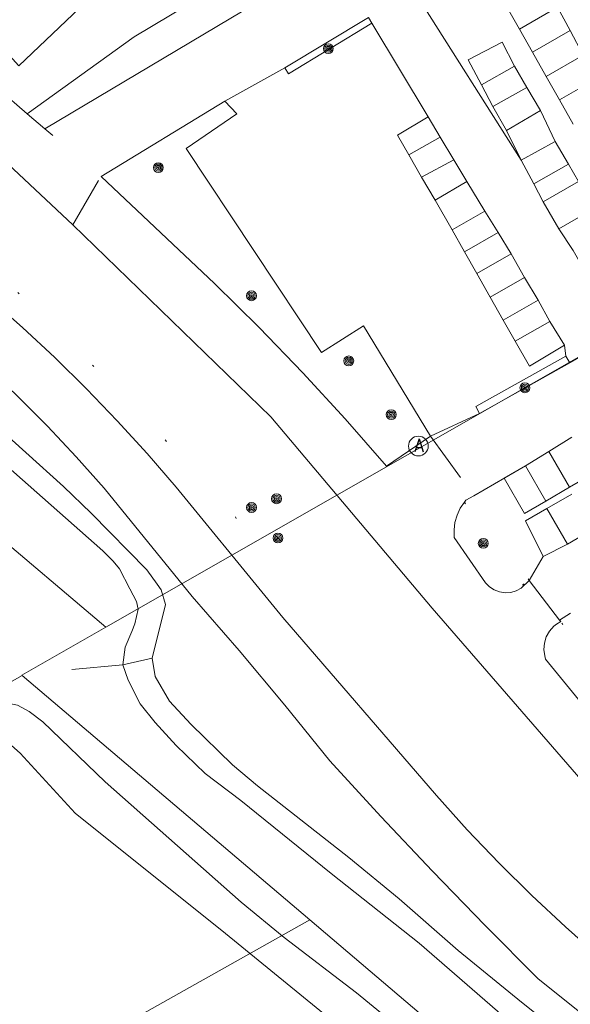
# Model space of a CAD drawing. Header units: metres. Extents: x 3 to 114181, y 112716 to 476231.
# Tile 68 of 90: x 112881 to 112909, y 475508 to 475558. Entities that reach past the tile are written whole.
import ezdxf
from ezdxf.enums import TextEntityAlignment as Align

# ---------------------------------------------------------------- set-up
doc = ezdxf.new("R2010")
doc.units = ezdxf.units.M
doc.header["$MEASUREMENT"] = 0
doc.linetypes.add('DGN Style 1', pattern=[5.201608, 0.008655, -5.192953])
doc.linetypes.add('DGN Style 5', pattern=[6.058445, 2.596476, -3.461969])
for name, color, linetype, lineweight in [('Cultuurscheiding BGT', 3, 'DGN Style 1', 0), ('Functie scheiding OWT BGT', 4, 'DGN Style 5', 0), ('Functie scheiding WGD BGT', 7, 'DGN Style 5', 0), ('Functie scheiding WTD BGT', 5, 'DGN Style 5', 0), ('Insteeksloot BGT', 4, 'Continuous', 0), ('Kadasterpercelen', 14, 'Continuous', 13), ('Kant algemeen verharding BGT', 7, 'Continuous', 0), ('Kant water BGT', 4, 'Continuous', 0), ('Onbegroeid terreindeel BGT', 7, 'Continuous', 0), ('Symbool Afvalbak BGT', 5, 'Continuous', 0), ('Symbool Boom BGT', 3, 'Continuous', 0)]:
    doc.layers.add(name, color=color, linetype=linetype, lineweight=lineweight)
doc.styles.add('Style-STANDARD', font='STANDARD.shx')

# ---------------------------------------------------------------- blocks, each defined once
blk = doc.blocks.new('CELQ49')
at = {"layer": 'Symbool Afvalbak BGT'}
blk.add_circle((0, 0), 0.05, dxfattribs=at)
at = {"layer": 'Symbool Afvalbak BGT', "style": 'Style-STANDARD'}
blk.add_text('A', height=0.0667, dxfattribs=at).set_placement((0.0031, 0.0033), align=Align.MIDDLE_CENTER)
blk = doc.blocks.new('CELA07')
at = {"layer": 'Symbool Boom BGT'}
for radius in [0.025, 0.018, 0.011, 0.00407]:
    blk.add_circle((0, 0), radius, dxfattribs=at)

msp = doc.modelspace()

# ---------------------------------------------------------------- linework, layer by layer
at = {"layer": 'Cultuurscheiding BGT', "flags": 128}
for points in [[(112869.744, 475554.699), (112872.055, 475551.758), (112877.301, 475547.441), (112880.007, 475545.283), (112882.761, 475542.681), (112887.366, 475538.119), (112892.397, 475532.669), (112894.004, 475528.59), (112894.072, 475528.417)], [(112904.048, 475533.349), (112904.07, 475533.315), (112906.863, 475529.048), (112907.338, 475529.359)], [(112907.338, 475529.359), (112904.519, 475533.666)], [(112912.142, 475522.828), (112908.935, 475527.281)]]:
    msp.add_lwpolyline(points, dxfattribs=at)
at = {"layer": 'Functie scheiding OWT BGT', "flags": 128}
msp.add_lwpolyline([(112886.711, 475525.076), (112888.207, 475525.418)], dxfattribs=at)
at = {"layer": 'Functie scheiding WGD BGT', "flags": 128}
for points in [[(112884.173, 475547.434), (112885.609, 475549.887), (112882.747, 475552.313)], [(112909.391, 475540.412), (112911.967, 475541.882)], [(112902.327, 475536.694), (112904.519, 475533.666)], [(112907.338, 475529.359), (112908.876, 475527.355)]]:
    msp.add_lwpolyline(points, dxfattribs=at)
at = {"layer": 'Functie scheiding WTD BGT', "flags": 128}
msp.add_lwpolyline([(112886.711, 475525.076), (112880.002, 475524.49)], dxfattribs=at)
at = {"layer": 'Insteeksloot BGT', "flags": 128}
for points in [[(112888.207, 475525.418), (112888.87, 475528.143), (112888.658, 475528.883), (112888.449, 475529.179), (112887.938, 475529.903), (112885.103, 475532.785), (112883.693, 475534.135), (112879.857, 475537.595), (112874.448, 475542.569), (112868.775, 475547.577), (112862.512, 475552.742)], [(112916.431, 475500), (112911.583, 475504.235), (112906.942, 475507.942), (112903.729, 475510.578), (112900.729, 475513.198), (112898.187, 475515.29), (112893.547, 475518.932), (112892.284, 475520.003), (112890.17, 475522.061), (112889.072, 475523.231), (112888.352, 475524.481), (112888.207, 475525.418)], [(112839.881, 475500), (112870.396, 475517.311), (112878.645, 475521.277), (112880.053, 475521.535), (112880.764, 475521.256), (112881.497, 475520.586), (112884.289, 475517.55), (112891.927, 475511.426), (112905.915, 475500)]]:
    msp.add_lwpolyline(points, dxfattribs=at)
at = {"layer": 'Kadasterpercelen', "linetype": 'Continuous', "flags": 128}
for points in [[(112844.184, 475562.3), (112859.096, 475549.663), (112873.622, 475537.352), (112885.846, 475526.993), (112962.515, 475570.847), (112955.583, 475578.282), (112806.971, 475593.837)], [(112802.632, 475497.373), (112873.622, 475537.352), (112885.846, 475526.993), (112881.584, 475524.555), (112881.597, 475524.544), (112832.856, 475496.93), (112808.902, 475483.358), (112807.546, 475485.492), (112806.887, 475486.851), (112805.274, 475490.18), (112802.988, 475496.1)], [(112832.856, 475496.93), (112881.597, 475524.544), (112896.196, 475512.124), (112841.826, 475481.539)], [(112821.233, 475469.955), (112841.826, 475481.539), (112896.196, 475512.124), (112909.344, 475500.939), (112847.481, 475465.814), (112844.952, 475466.844), (112830.757, 475458.827), (112829.108, 475461.193), (112826.427, 475464.439), (112822.947, 475468.304)]]:
    msp.add_lwpolyline(points, close=True, dxfattribs=at)
msp.add_lwpolyline([(112877.336, 475468.521), (112888.908, 475448.491), (112889.001, 475448.33), (112891.883, 475443.342), (112943.335, 475473.106), (112919.061, 475492.672), (112909.344, 475500.939), (112896.196, 475512.124), (112881.597, 475524.544), (112881.584, 475524.555), (112885.846, 475526.993), (112962.515, 475570.847), (112962.825, 475571.024), (112964.001, 475566.983), (112965.422, 475565.92), (112966.511, 475565.063), (112967.286, 475564.571), (112979.58, 475561.561), (113010.76, 475579.306), (113012.619, 475580.402), (113023.089, 475586.382)], dxfattribs=at)
at = {"layer": 'Kant algemeen verharding BGT', "flags": 128}
for points in [[(112906.221, 475562.243), (112906.901, 475561.984), (112907.477, 475560.857), (112908.124, 475559.681), (112908.778, 475558.49), (112909.413, 475557.301), (112910.079, 475556.051), (112910.768, 475554.857), (112911.486, 475553.65), (112912.094, 475552.45), (112912.784, 475551.237), (112913.504, 475549.884), (112914.155, 475548.806), (112914.836, 475547.564), (112915.486, 475546.383), (112916.122, 475545.283), (112916.138, 475544.689)], [(112896.831, 475560.696), (112882.747, 475552.313)], [(112911.778, 475542.215), (112910.84, 475543.803), (112910.221, 475544.969), (112909.57, 475546.12), (112908.842, 475547.22), (112908.05, 475548.596), (112907.571, 475549.506), (112906.928, 475550.713), (112901.63, 475559.092)], [(112899.349, 475557.669), (112899.172, 475557.961), (112894.934, 475555.395)], [(112899.349, 475557.669), (112902.2, 475552.913), (112902.82, 475551.879), (112903.505, 475550.737), (112904.164, 475549.637), (112905.076, 475548.116), (112905.764, 475547.044), (112906.422, 475545.964), (112907.102, 475544.756), (112907.785, 475543.608), (112908.381, 475542.526), (112909.133, 475541.312), (112909.199, 475540.755)], [(112880.292, 475556.76), (112879.5, 475555.554), (112880.397, 475554.315), (112881.862, 475553.063)], [(112865.523, 475556.022), (112863.598, 475553.925), (112864.282, 475553.246), (112878.249, 475541.602), (112879.837, 475540.181), (112881.384, 475538.715), (112882.887, 475537.204), (112884.346, 475535.651), (112885.759, 475534.056), (112890.232, 475528.547), (112892.609, 475525.809), (112894.937, 475523.029), (112897.215, 475520.208), (112899.802, 475517.384), (112902.427, 475514.597), (112905.091, 475511.845), (112907.792, 475509.131), (112910.814, 475506.702), (112913.806, 475504.238), (112916.77, 475501.739), (112919.023, 475500)], [(112865.523, 475556.022), (112866.89, 475554.74), (112869.885, 475552.295), (112874.092, 475548.86), (112881.613, 475542.221), (112883.262, 475540.684), (112884.869, 475539.103), (112886.432, 475537.478), (112887.949, 475535.81), (112889.42, 475534.102), (112894.072, 475528.417)], [(112962.958, 475530.301), (112958.158, 475527.576), (112944.672, 475519.921), (112931.337, 475512.219), (112925.815, 475508.781), (112923.583, 475507.752), (112922.494, 475508.122), (112922.225, 475508.213), (112916.651, 475512.893), (112911.283, 475517.719), (112902.403, 475527.966), (112894.226, 475537.68), (112884.173, 475547.434), (112875.396, 475555.664)], [(112891.885, 475553.712), (112894.934, 475555.395)], [(112891.885, 475553.712), (112885.609, 475549.887), (112891.363, 475544.457), (112893.628, 475542.214), (112895.839, 475539.916), (112897.994, 475537.567), (112900.092, 475535.166), (112902.327, 475536.694)], [(112882.747, 475552.313), (112881.862, 475553.063)], [(112904.82, 475537.854), (112909.391, 475540.412), (112909.199, 475540.755)], [(112904.82, 475537.854), (112902.327, 475536.694)], [(112907.143, 475535.18), (112908.33, 475535.92), (112909.498, 475536.651)], [(112907.143, 475535.18), (112904.519, 475533.666)], [(112904.048, 475533.349), (112903.835, 475533.031), (112903.673, 475532.685), (112903.566, 475532.317), (112903.518, 475531.937), (112903.528, 475531.555), (112905.117, 475529.243), (112905.319, 475529.039), (112905.56, 475528.883), (112905.829, 475528.782), (112906.113, 475528.74), (112906.399, 475528.759), (112906.675, 475528.838), (112906.928, 475528.974), (112907.338, 475529.359)], [(112904.519, 475533.666), (112904.121, 475533.437), (112904.048, 475533.349)], [(112910.551, 475531.95), (112909.277, 475531.216), (112908.047, 475530.577)], [(112907.338, 475529.359), (112908.047, 475530.577)], [(112894.072, 475528.417), (112894.835, 475527.485), (112902.625, 475518.441), (112904.19, 475516.704), (112905.803, 475515.012), (112907.464, 475513.367), (112909.17, 475511.77), (112910.922, 475510.222), (112913.082, 475508.298), (112915.293, 475506.433)], [(112909.425, 475527.709), (112908.876, 475527.355), (112908.935, 475527.281)], [(112908.935, 475527.281), (112908.715, 475527.149), (112908.578, 475527.038), (112908.359, 475526.791), (112908.198, 475526.502), (112908.102, 475526.186), (112908.076, 475525.857), (112908.12, 475525.53), (112908.169, 475525.369), (112910.288, 475522.76), (112910.435, 475522.636), (112910.682, 475522.495), (112910.953, 475522.41), (112911.236, 475522.385), (112911.518, 475522.422), (112912.142, 475522.828)]]:
    msp.add_lwpolyline(points, dxfattribs=at)
at = {"layer": 'Kant water BGT', "flags": 128}
for points in [[(112861.399, 475551.563), (112870, 475544.469), (112877.083, 475538.472), (112885.69, 475530.878), (112886.214, 475530.351), (112886.542, 475529.956), (112887.068, 475528.947), (112887.409, 475528.294), (112887.49, 475527.916), (112887.324, 475527.161), (112887.163, 475526.777), (112886.828, 475525.979), (112886.711, 475525.076)], [(112886.711, 475525.076), (112886.988, 475524.303), (112887.593, 475523.102), (112888.347, 475522.148), (112889.412, 475520.979), (112890.887, 475519.562), (112892.707, 475518.194), (112897.282, 475514.487), (112901.758, 475510.944), (112908.414, 475505.146), (112914.569, 475500)], [(112908.575, 475500), (112903.927, 475504.023), (112898.565, 475508.422), (112894.892, 475511.224), (112892.711, 475513.02), (112885.809, 475519.131), (112882.646, 475522.178), (112881.957, 475522.705), (112881.367, 475523.035), (112880.677, 475523.168), (112880.315, 475523.139)]]:
    msp.add_lwpolyline(points, dxfattribs=at)
at = {"layer": 'Onbegroeid terreindeel BGT', "flags": 128}
for points in [[(112894.985, 475585.016), (112897.366, 475584.647), (112894.792, 475568.243), (112881.442, 475555.501), (112880.292, 475556.76)], [(112881.862, 475553.063), (112887.289, 475556.984), (112892.983, 475560.399), (112895.916, 475562.352), (112896.831, 475560.696)], [(112906.166, 475558.554), (112906.836, 475557.373)], [(112906.836, 475557.373), (112908.778, 475558.49)], [(112894.934, 475555.395), (112895.111, 475555.103), (112899.349, 475557.669)], [(112906.836, 475557.373), (112907.501, 475556.201)], [(112907.501, 475556.201), (112909.413, 475557.301)], [(112906.594, 475555.482), (112905.963, 475556.708), (112904.229, 475555.802), (112904.906, 475554.532)], [(112907.501, 475556.201), (112908.199, 475554.969)], [(112908.199, 475554.969), (112910.079, 475556.051)], [(112904.906, 475554.532), (112906.594, 475555.482)], [(112907.215, 475554.41), (112906.594, 475555.482)], [(112908.199, 475554.969), (112908.879, 475553.77)], [(112908.879, 475553.77), (112910.768, 475554.857)], [(112904.906, 475554.532), (112905.485, 475553.444)], [(112905.485, 475553.444), (112907.215, 475554.41)], [(112907.904, 475553.231), (112907.215, 475554.41)], [(112902.327, 475536.694), (112898.92, 475542.291), (112896.797, 475540.939), (112889.931, 475551.309), (112892.491, 475553.069), (112891.885, 475553.712)], [(112905.485, 475553.444), (112906.184, 475552.225)], [(112908.879, 475553.77), (112909.572, 475552.549)], [(112901.227, 475550.986), (112900.652, 475551.985), (112902.2, 475552.913)], [(112906.184, 475552.225), (112907.904, 475553.231)], [(112908.657, 475551.665), (112907.904, 475553.231)], [(112901.227, 475550.986), (112902.82, 475551.879)], [(112906.184, 475552.225), (112906.928, 475550.713), (112908.657, 475551.665)], [(112908.657, 475551.665), (112909.324, 475550.515)], [(112901.876, 475549.857), (112901.227, 475550.986)], [(112903.505, 475550.737), (112901.876, 475549.857)], [(112909.324, 475550.515), (112907.571, 475549.506)], [(112909.324, 475550.515), (112909.839, 475549.626)], [(112902.556, 475548.676), (112901.876, 475549.857)], [(112904.164, 475549.637), (112902.556, 475548.676)], [(112909.839, 475549.626), (112908.05, 475548.596)], [(112903.42, 475547.175), (112902.556, 475548.676)], [(112905.076, 475548.116), (112903.42, 475547.175)], [(112908.842, 475547.22), (112910.636, 475548.252)], [(112904.052, 475546.059), (112903.42, 475547.175)], [(112905.764, 475547.044), (112904.052, 475546.059)], [(112904.674, 475544.958), (112904.052, 475546.059)], [(112906.422, 475545.964), (112904.674, 475544.958)], [(112904.674, 475544.958), (112905.357, 475543.752)], [(112905.357, 475543.752), (112907.102, 475544.756)], [(112905.357, 475543.752), (112906.015, 475542.589)], [(112907.785, 475543.608), (112906.015, 475542.589)], [(112906.015, 475542.589), (112906.623, 475541.514)], [(112906.623, 475541.514), (112908.381, 475542.526)], [(112906.623, 475541.514), (112907.341, 475540.245), (112909.133, 475541.312)], [(112909.199, 475540.755), (112904.628, 475538.197), (112904.82, 475537.854)], [(112908.33, 475535.92), (112909.384, 475534.103)], [(112908.175, 475533.401), (112907.09, 475532.771), (112906.071, 475534.557), (112907.143, 475535.18)], [(112908.175, 475533.401), (112907.143, 475535.18)], [(112910.575, 475534.795), (112909.384, 475534.103)], [(112909.384, 475534.103), (112908.175, 475533.401)], [(112908.229, 475533.018), (112909.502, 475533.753)], [(112908.047, 475530.577), (112907.143, 475532.391), (112908.229, 475533.018)], [(112908.229, 475533.018), (112909.277, 475531.216)]]:
    msp.add_lwpolyline(points, dxfattribs=at)

# ---------------------------------------------------------------- block references
at = {"layer": 'Symbool Afvalbak BGT', "xscale": 10, "yscale": 10, "zscale": 10}
msp.add_blockref('CELQ49', (112901.711, 475536.194), dxfattribs=at)
at = {"layer": 'Symbool Boom BGT', "xscale": 10, "yscale": 10, "zscale": 10}
for p in [(112897.144, 475556.378), (112888.517, 475550.336), (112893.242, 475543.826), (112898.177, 475540.519), (112907.116, 475539.152), (112900.33, 475537.789), (112894.511, 475533.516), (112893.243, 475533.072), (112894.584, 475531.52), (112905.002, 475531.249)]:
    msp.add_blockref('CELA07', p, dxfattribs=at)

doc.saveas('drawing.dxf')
